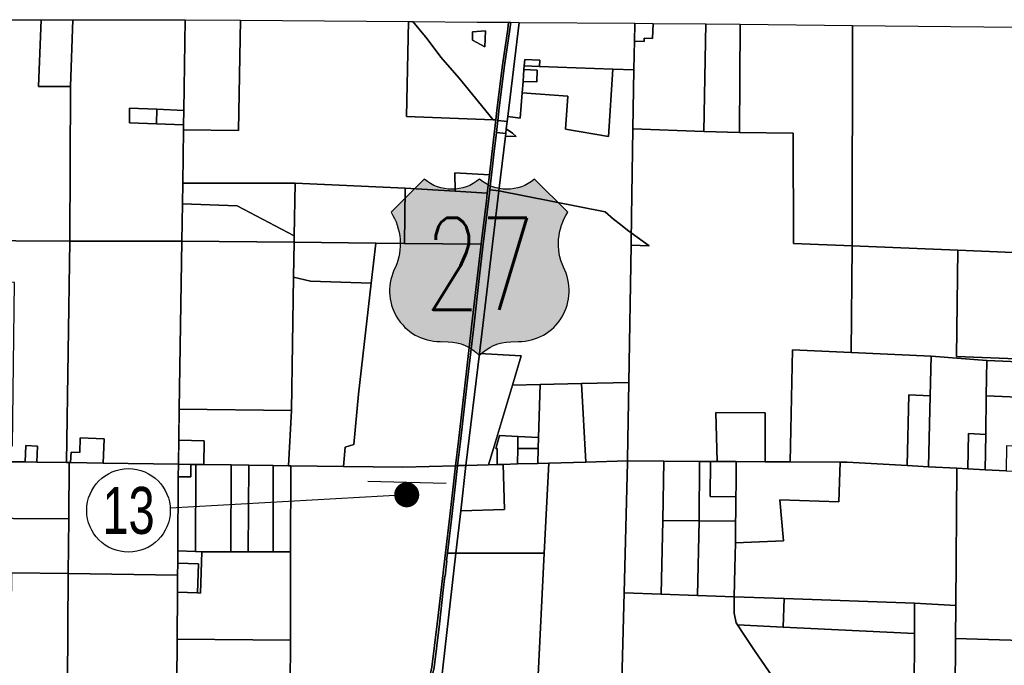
# Model space of a CAD drawing. Header units: feet. Extents: x 1267057 to 1687180, y 137439 to 673336.
# Tile 48 of 159: x 1279593 to 1291386, y 331230 to 338957. Entities that reach past the tile are written whole.
import ezdxf
from ezdxf.enums import TextEntityAlignment as Align

# ---------------------------------------------------------------- set-up
doc = ezdxf.new("R2010")
doc.units = ezdxf.units.FT
doc.header["$MEASUREMENT"] = 0
for name, color, linetype in [('61', 247, 'Continuous'), ('County_Land_Parcels_IDHS_', 247, 'Continuous'), ('Hatch-sign', 9, 'Continuous'), ('SHEET', 4, 'Continuous')]:
    doc.layers.add(name, color=color, linetype=linetype)
doc.styles.add('SIGN', font='SIMPLEX', dxfattribs={"width": 0.7})
doc.styles.get("Standard").update_dxf_attribs({"font": 'font31.shx'})

# ---------------------------------------------------------------- blocks, each defined once
blk = doc.blocks.new('370')
at = {"color": 0, "linetype": 'ByBlock'}
for p, q in [((0, 0.1000946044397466), (0, -0.1000946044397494)), ((0, 0), (0.06296150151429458, 0))]:
    blk.add_line(p, q, dxfattribs=at)

msp = doc.modelspace()

# ---------------------------------------------------------------- hatches: boundary and pattern name
at = {"layer": 'Hatch-sign'}
h = msp.add_hatch(color=256, dxfattribs=at)
h.dxf.hatch_style = 1
edge = h.paths.add_edge_path()
edge.add_arc((1285567.910038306, 335711.2744402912), 606.5833406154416, 270, 387.7927106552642)
edge.add_arc((1286750.141134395, 336274.8437376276), 704.0179987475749, 147.5158742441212, 203.5007699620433, ccw=False)
edge.add_line((1286156.273597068, 336652.9478114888), (1285758.310545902, 337047.0421962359))
edge.add_arc((1285428.560693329, 337443.4442657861), 515.6254124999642, 230.24438437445, 309.75561562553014, ccw=False)
edge.add_arc((1284769.060988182, 337443.4442657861), 515.6254125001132, 230.2443843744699, 309.75561562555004, ccw=False)
edge.add_line((1284439.311135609, 337047.0421962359), (1284041.348084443, 336652.9478114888))
edge.add_arc((1283447.480547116, 336274.8437376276), 704.0179987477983, -23.5007699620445, 32.48412575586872, ccw=False)
edge.add_arc((1284629.711643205, 335711.2744402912), 606.5833406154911, 152.2072893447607, 270)
edge.add_line((1284629.711643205, 335104.6910996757), (1284723.120761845, 335101.1070953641))
edge.add_arc((1284723.799717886, 334586.7529037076), 514.354639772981, 43.18979170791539, 90.07563133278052, ccw=False)
edge.add_arc((1285473.821963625, 334586.7529037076), 514.3546397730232, 89.92436866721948, 136.8102082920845, ccw=False)
edge.add_line((1285474.500919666, 335101.1070953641), (1285567.910038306, 335104.6910996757))

# ---------------------------------------------------------------- linework, layer by layer
at = {"layer": '61', "color": 5, "linetype": 'Continuous'}
msp.add_lwpolyline([(1285567.910038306, 335104.6910996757, 0.5645793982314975), (1286104.518108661, 335994.1085399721, -0.249258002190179), (1286156.273597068, 336652.9478114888), (1285758.310545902, 337047.0421962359, -0.3615569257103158), (1285098.810840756, 337047.0421962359, -0.3615569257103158), (1284439.311135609, 337047.0421962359), (1284041.348084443, 336652.9478114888, -0.2492580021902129), (1284093.103572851, 335994.108539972, 0.5645793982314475), (1284629.711643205, 335104.6910996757), (1284723.120761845, 335101.1070953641, -0.207480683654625), (1285098.810840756, 334938.7860742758, -0.207480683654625), (1285474.500919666, 335101.1070953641)], format="xyb", close=True, dxfattribs=at)
at = {"layer": 'County_Land_Parcels_IDHS_'}
for points in [[(1280200.182301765, 338157.8523760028), (1280195.040371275, 336307.5547507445), (1278896.325412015, 336316.5173315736), (1278894.143035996, 336976.873805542), (1278862.934853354, 336976.6457346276), (1278871.338896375, 337302.4277973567), (1278879.99681774, 337638.0764403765), (1278924.089110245, 338957.3421921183), (1279849.692488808, 338957.2868931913), (1279818.981572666, 338157.8756288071), (1280200.182301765, 338157.8523760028)], [(1280200.182301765, 338157.8523760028), (1279818.981572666, 338157.8756288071), (1279849.692488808, 338957.2868931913), (1280230.893264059, 338957.2641951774), (1280200.182301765, 338157.8523760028)], [(1281559.161873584, 337872.3108814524), (1281234.365438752, 337884.7896068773), (1280909.570535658, 337897.2686478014), (1280906.886988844, 337723.288778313), (1281231.682724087, 337710.8103398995), (1281556.478159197, 337698.331713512), (1281555.537335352, 337637.3386047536), (1281545.704335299, 336999.7932448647), (1281541.904613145, 336753.4427296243), (1281535.041561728, 336308.4950839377), (1280195.040371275, 336307.5547507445), (1280200.182301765, 338157.8523760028), (1280230.893264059, 338957.2641951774), (1281575.894685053, 338957.1832743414), (1281559.161873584, 337872.3108814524)], [(1285263.701156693, 337758.5402658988), (1285294.111187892, 337757.3719784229), (1285247.335484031, 337349.5631055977), (1285218.62460891, 337100.4241831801), (1284805.214834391, 337125.3609652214), (1284809.668292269, 336905.5758656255), (1284209.539001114, 336940.6599041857), (1282890.92508638, 337001.1877294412), (1281545.704335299, 336999.7932448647), (1281555.537335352, 337637.3386047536), (1282215.517848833, 337632.1514160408), (1282235.875294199, 338951.9967855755), (1284248.713633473, 338936.176950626), (1284226.375738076, 337798.3942631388), (1285263.701156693, 337758.5402658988)], [(1281555.537335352, 337637.3386047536), (1281556.478159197, 337698.331713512), (1281559.161873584, 337872.3108814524), (1281575.894685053, 338957.1832743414), (1282235.875294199, 338951.9967855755), (1282215.517848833, 337632.1514160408), (1281555.537335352, 337637.3386047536)], [(1285263.701156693, 337758.5402658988), (1284226.375738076, 337798.3942631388), (1284248.713633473, 338936.176950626), (1284302.478330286, 338935.7539955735), (1284474.290452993, 338728.70528809), (1284636.527844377, 338507.2784779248), (1284857.027362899, 338258.276552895), (1285089.190041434, 337975.2914082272), (1285263.701156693, 337758.5402658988)], [(1285439.406052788, 338842.7918271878), (1285375.440811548, 338414.4894974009), (1285311.20304625, 337906.3811985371), (1285294.111187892, 337757.3719784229), (1285263.701156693, 337758.5402658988), (1285089.190041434, 337975.2914082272), (1284857.027362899, 338258.276552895), (1284636.527844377, 338507.2784779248), (1284474.290452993, 338728.70528809), (1284302.478330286, 338935.7539955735), (1285071.068061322, 338929.7139123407), (1285132.940472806, 338929.2276413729), (1285449.333933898, 338926.7407169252), (1285439.406052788, 338842.7918271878)], [(1285318.603675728, 337751.5158838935), (1285302.165649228, 337608.2069409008), (1285272.171463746, 337346.7075783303), (1285223.17847615, 336921.5713274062), (1285207.20760028, 336782.9811724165), (1285149.730455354, 336306.4362631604), (1285094.191629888, 335824.9529767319), (1285034.816997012, 335316.0785709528), (1284968.898377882, 334748.0793269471), (1284924.344514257, 334366.3850560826), (1284871.67718912, 333910.2072811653), (1284837.395716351, 333619.7014858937), (1284812.139036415, 333618.998795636), (1284846.846110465, 333913.1057937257), (1284899.51120176, 334369.2680552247), (1284944.066252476, 334750.9694896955), (1285009.984841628, 335318.9681451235), (1285069.357815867, 335827.8340267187), (1285120.492045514, 336271.1364355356), (1285124.902478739, 336309.3663434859), (1285182.379518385, 336785.909262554), (1285193.583281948, 336883.1316887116), (1285218.62460891, 337100.4241831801), (1285247.335484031, 337349.5631055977), (1285294.111187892, 337757.3719784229), (1285311.20304625, 337906.3811985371), (1285375.440811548, 338414.4894974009), (1285439.406052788, 338842.7918271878), (1285449.333933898, 338926.7407169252), (1285474.4851916, 338926.5426965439), (1285464.188340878, 338839.4770973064), (1285400.208102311, 338411.0745064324), (1285336.023852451, 337903.3884999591), (1285318.603675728, 337751.5158838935)], [(1285439.138596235, 337798.3098376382), (1285432.200954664, 337740.4495050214), (1285318.603675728, 337751.5158838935), (1285336.023852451, 337903.3884999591), (1285400.208102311, 338411.0745064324), (1285464.188340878, 338839.4770973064), (1285474.4851916, 338926.5426965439), (1285574.330769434, 338925.7582263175), (1285439.138596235, 337798.3098376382)], [(1286950.408462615, 338355.6422183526), (1286696.034703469, 338365.4147347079), (1285819.241533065, 338399.1013821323), (1285822.081802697, 338473.0472036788), (1285641.214937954, 338479.9961149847), (1285635.605890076, 338406.1571563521), (1285632.12545416, 338360.3408351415), (1285621.436896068, 338219.6475094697), (1285611.026814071, 338082.6085852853), (1285588.072628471, 337780.4508316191), (1285439.138596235, 337798.3098376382), (1285574.330769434, 338925.7582263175), (1286959.779298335, 338914.8696102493), (1286959.444246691, 338894.8724420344), (1286950.408462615, 338355.6422183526)], [(1286956.184179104, 338700.3191794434), (1287071.565832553, 338697.9179705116), (1287073.195109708, 338735.2027098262), (1287173.746790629, 338730.7608112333), (1287179.774117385, 338912.7098535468), (1287809.739094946, 338906.5246431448), (1287788.074692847, 337620.9145637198), (1286938.596876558, 337650.7401814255), (1286950.408462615, 338355.6422183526), (1286956.184179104, 338700.3191794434)], [(1286956.184179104, 338700.3191794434), (1286959.444246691, 338894.8724420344), (1286959.779298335, 338914.8696102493), (1287179.774117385, 338912.7098535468), (1287173.746790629, 338730.7608112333), (1287073.195109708, 338735.2027098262), (1287071.565832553, 338697.9179705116), (1286956.184179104, 338700.3191794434)], [(1285172.644224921, 338822.2783928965), (1285165.321305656, 338631.6638604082), (1285014.737694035, 338714.329082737), (1285017.985023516, 338812.0068090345), (1285172.644224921, 338822.2783928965)], [(1285172.644224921, 338822.2783928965), (1285017.985023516, 338812.0068090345), (1285014.737694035, 338714.329082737), (1285165.321305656, 338631.6638604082), (1285172.644224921, 338822.2783928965)], [(1288214.733600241, 337608.128073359), (1287788.074692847, 337620.9145637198), (1287809.739094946, 338906.5246431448), (1288221.220445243, 338902.4843693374), (1288214.733600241, 337608.128073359)], [(1289561.816353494, 336249.1948263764), (1288862.400315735, 336277.8105076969), (1288858.15141041, 337597.8056644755), (1288214.733600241, 337608.128073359), (1288221.220445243, 338902.4843693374), (1289568.567841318, 338889.2549728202), (1289561.816353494, 336249.1948263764)], [(1291490.205412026, 336170.2978155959), (1290828.889895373, 336197.3545928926), (1289561.816353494, 336249.1948263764), (1289568.567841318, 338889.2549728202), (1291532.386978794, 338869.9733886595), (1291490.205412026, 336170.2978155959)], [(1285819.241533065, 338399.1013821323), (1285635.605890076, 338406.1571563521), (1285641.214937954, 338479.9961149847), (1285822.081802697, 338473.0472036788), (1285819.241533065, 338399.1013821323)], [(1286938.596876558, 337650.7401814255), (1286920.921138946, 336595.8859206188), (1286919.16166995, 336490.9006780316), (1286917.761896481, 336407.3872713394), (1286871.300712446, 336438.187326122), (1286787.510951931, 336507.3229157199), (1286705.818179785, 336571.8315260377), (1286603.592015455, 336658.4335244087), (1285332.499125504, 336908.9730509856), (1285411.200882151, 337565.318113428), (1285540.259106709, 337558.98441431), (1285493.544401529, 337598.2943139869), (1285421.388851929, 337650.2788414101), (1285432.200954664, 337740.4495050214), (1285439.138596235, 337798.3098376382), (1285588.072628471, 337780.4508316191), (1285611.026814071, 338082.6085852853), (1286156.763045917, 338043.6127415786), (1286128.563353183, 337645.7295663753), (1286645.419511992, 337559.9156484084), (1286696.034703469, 338365.4147347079), (1286950.408462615, 338355.6422183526), (1286938.596876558, 337650.7401814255)], [(1285611.026814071, 338082.6085852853), (1285621.436896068, 338219.6475094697), (1285786.594911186, 338213.3018663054), (1285792.007831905, 338354.1978916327), (1285632.12545416, 338360.3408351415), (1285635.605890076, 338406.1571563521), (1285819.241533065, 338399.1013821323), (1286696.034703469, 338365.4147347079), (1286645.419511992, 337559.9156484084), (1286128.563353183, 337645.7295663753), (1286156.763045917, 338043.6127415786), (1285611.026814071, 338082.6085852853)], [(1285621.436896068, 338219.6475094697), (1285632.12545416, 338360.3408351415), (1285792.007831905, 338354.1978916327), (1285786.594911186, 338213.3018663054), (1285621.436896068, 338219.6475094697)], [(1281231.682724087, 337710.8103398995), (1280906.886988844, 337723.288778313), (1280909.570535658, 337897.2686478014), (1281234.365438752, 337884.7896068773), (1281231.682724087, 337710.8103398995)], [(1281556.478159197, 337698.331713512), (1281231.682724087, 337710.8103398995), (1281234.365438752, 337884.7896068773), (1281559.161873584, 337872.3108814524), (1281556.478159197, 337698.331713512)], [(1285432.200954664, 337740.4495050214), (1285421.388851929, 337650.2788414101), (1285414.794865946, 337595.2873015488), (1285302.165649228, 337608.2069409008), (1285318.603675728, 337751.5158838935), (1285432.200954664, 337740.4495050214)], [(1285411.200882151, 337565.318113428), (1285414.794865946, 337595.2873015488), (1285421.388851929, 337650.2788414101), (1285493.544401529, 337598.2943139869), (1285540.259106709, 337558.98441431), (1285411.200882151, 337565.318113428)], [(1289561.816353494, 336249.1948263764), (1289549.793113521, 334973.5881786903), (1288850.457477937, 335004.0927513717), (1288820.438451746, 333664.4267860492), (1288520.147948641, 333666.2552876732), (1288522.822163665, 334253.8096153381), (1287932.135820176, 334254.0530352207), (1287946.15812615, 333669.7502894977), (1287865.670768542, 333670.2401837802), (1287735.772956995, 333671.0313859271), (1287309.690087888, 333673.6261784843), (1286871.998031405, 333676.2911863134), (1286872.3325055, 333696.2941940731), (1286887.746839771, 334616.1609215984), (1286915.28863754, 336259.7829384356), (1287133.51077718, 336251.39876229), (1286917.761896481, 336407.3872713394), (1286919.16166995, 336490.9006780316), (1286920.921138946, 336595.8859206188), (1286938.596876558, 337650.7401814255), (1287788.074692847, 337620.9145637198), (1288214.733600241, 337608.128073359), (1288858.15141041, 337597.8056644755), (1288862.400315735, 336277.8105076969), (1289561.816353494, 336249.1948263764)], [(1285414.794865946, 337595.2873015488), (1285411.200882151, 337565.318113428), (1285332.499125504, 336908.9730509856), (1285223.17847615, 336921.5713274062), (1285272.171463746, 337346.7075783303), (1285302.165649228, 337608.2069409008), (1285414.794865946, 337595.2873015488)], [(1285218.62460891, 337100.4241831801), (1285193.583281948, 336883.1316887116), (1284809.668292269, 336905.5758656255), (1284805.214834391, 337125.3609652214), (1285218.62460891, 337100.4241831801)], [(1282881.12738159, 336369.9729352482), (1282197.671813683, 336728.2478156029), (1281541.904613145, 336753.4427296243), (1281545.704335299, 336999.7932448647), (1282890.92508638, 337001.1877294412), (1282881.12738159, 336369.9729352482)], [(1284209.539001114, 336940.6599041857), (1284199.95095859, 336280.7286621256), (1283856.836436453, 336284.303153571), (1282880.020715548, 336294.48090989), (1282881.12738159, 336369.9729352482), (1282890.92508638, 337001.1877294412), (1284209.539001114, 336940.6599041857)], [(1284809.668292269, 336905.5758656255), (1285193.583281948, 336883.1316887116), (1285182.379518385, 336785.909262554), (1285124.902478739, 336309.3663434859), (1285120.492045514, 336271.1364355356), (1284199.95095859, 336280.7286621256), (1284209.539001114, 336940.6599041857), (1284809.668292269, 336905.5758656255)], [(1285332.499125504, 336908.9730509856), (1285099.148016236, 334962.9109640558), (1284938.421398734, 333622.5116999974), (1284837.395716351, 333619.7014858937), (1284871.67718912, 333910.2072811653), (1284924.344514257, 334366.3850560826), (1284968.898377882, 334748.0793269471), (1285034.816997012, 335316.0785709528), (1285094.191629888, 335824.9529767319), (1285149.730455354, 336306.4362631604), (1285207.20760028, 336782.9811724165), (1285223.17847615, 336921.5713274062), (1285332.499125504, 336908.9730509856)], [(1286917.761896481, 336407.3872713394), (1286916.731771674, 336345.920723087), (1286915.28863754, 336259.7829384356), (1286887.746839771, 334616.1609215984), (1286322.742079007, 334603.3014437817), (1285828.756498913, 334592.0581048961), (1285494.746070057, 334584.4567875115), (1285599.232689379, 334932.6261030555), (1285099.148016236, 334962.9109640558), (1285332.499125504, 336908.9730509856), (1286603.592015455, 336658.4335244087), (1286705.818179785, 336571.8315260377), (1286787.510951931, 336507.3229157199), (1286871.300712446, 336438.187326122), (1286917.761896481, 336407.3872713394)], [(1282881.12738159, 336369.9729352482), (1282880.020715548, 336294.48090989), (1281535.041561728, 336308.4950839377), (1281541.904613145, 336753.4427296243), (1282197.671813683, 336728.2478156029), (1282881.12738159, 336369.9729352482)], [(1286915.28863754, 336259.7829384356), (1286916.731771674, 336345.920723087), (1286917.761896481, 336407.3872713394), (1287133.51077718, 336251.39876229), (1286915.28863754, 336259.7829384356)], [(1280154.06233934, 333657.2956339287), (1279798.993489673, 333662.6882909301), (1279806.363279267, 333854.5265934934), (1279666.190083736, 333859.9125218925), (1279658.694990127, 333664.8188739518), (1279488.109398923, 333667.4097433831), (1279490.683087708, 333857.4272800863), (1279506.181088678, 333857.1803451), (1279532.676775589, 335813.2834333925), (1278878.973670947, 335814.9450560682), (1278570.378744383, 335815.7304066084), (1278545.830900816, 336317.085752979), (1278845.915743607, 336316.8648334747), (1278896.325412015, 336316.5173315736), (1280195.040371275, 336307.5547507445), (1280154.06233934, 333657.2956339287)], [(1281504.014562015, 334296.8698565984), (1281493.835987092, 333636.9473159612), (1280592.3014847, 333650.6398484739), (1280603.471864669, 333941.3980648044), (1280318.651040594, 333952.3405465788), (1280311.861490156, 333775.601214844), (1280208.237507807, 333779.5824189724), (1280203.510757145, 333656.5443116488), (1280186.04179734, 333656.8094288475), (1280154.06233934, 333657.2956339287), (1280195.040371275, 336307.5547507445), (1281535.041561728, 336308.4950839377), (1281504.014562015, 334296.8698565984)], [(1282873.910784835, 335877.6526298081), (1282850.471729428, 334278.5066838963), (1281504.014562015, 334296.8698565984), (1281535.041561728, 336308.4950839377), (1282880.020715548, 336294.48090989), (1282873.910784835, 335877.6526298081)], [(1283801.948070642, 335804.4608407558), (1283077.916491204, 335827.9060112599), (1282873.910784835, 335877.6526298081), (1282880.020715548, 336294.48090989), (1283856.836436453, 336284.303153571), (1283801.948070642, 335804.4608407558)], [(1284812.139036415, 333618.998795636), (1284182.029626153, 333601.4731406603), (1283472.092295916, 333610.8423088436), (1283489.362344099, 333842.8494550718), (1283596.121623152, 333872.1595612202), (1283649.714216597, 334473.6079171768), (1283801.948070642, 335804.4608407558), (1283856.836436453, 336284.303153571), (1284199.95095859, 336280.7286621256), (1285120.492045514, 336271.1364355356), (1285069.357815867, 335827.8340267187), (1285009.984841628, 335318.9681451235), (1284944.066252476, 334750.9694896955), (1284899.51120176, 334369.2680552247), (1284846.846110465, 333913.1057937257), (1284812.139036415, 333618.998795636)], [(1290828.889895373, 336197.3545928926), (1290811.076223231, 334925.4543235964), (1292144.575517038, 334873.7276917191), (1292144.276237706, 334837.2905186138), (1291745.854053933, 334854.2274659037), (1291174.829551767, 334878.522866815), (1290508.882787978, 334931.7537601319), (1289549.793113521, 334973.5881786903), (1289561.816353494, 336249.1948263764), (1290828.889895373, 336197.3545928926)], [(1292153.24890234, 335929.4067676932), (1292144.575517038, 334873.7276917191), (1290811.076223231, 334925.4543235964), (1290828.889895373, 336197.3545928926), (1291490.205412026, 336170.2978155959), (1292155.173823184, 336163.7264974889), (1292153.24890234, 335929.4067676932)], [(1283801.948070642, 335804.4608407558), (1283649.714216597, 334473.6079171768), (1283596.121623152, 333872.1595612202), (1283489.362344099, 333842.8494550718), (1283472.092295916, 333610.8423088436), (1282838.720552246, 333619.1999670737), (1282813.723131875, 333619.5302113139), (1282850.471729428, 334278.5066838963), (1282873.910784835, 335877.6526298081), (1283077.916491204, 335827.9060112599), (1283801.948070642, 335804.4608407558)], [(1285494.746070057, 334584.4567875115), (1285267.234925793, 333826.3436492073), (1285208.317229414, 333630.0177617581), (1284938.421398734, 333622.5116999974), (1285099.148016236, 334962.9109640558), (1285599.232689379, 334932.6261030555), (1285494.746070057, 334584.4567875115)], [(1289549.793113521, 334973.5881786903), (1290508.882787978, 334931.7537601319), (1290498.274539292, 334455.2711585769), (1290241.654714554, 334469.2573601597), (1290222.770854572, 333621.0655360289), (1289503.504814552, 333660.2674397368), (1289420.244161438, 333660.7740062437), (1288820.438451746, 333664.4267860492), (1288850.457477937, 335004.0927513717), (1289549.793113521, 334973.5881786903)], [(1291174.829551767, 334878.522866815), (1291168.955975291, 334454.9521603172), (1291162.526677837, 333991.3079539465), (1290955.391169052, 334003.4444038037), (1290949.576111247, 333581.4537936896), (1290815.382390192, 333588.7672283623), (1290479.390294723, 333607.0797311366), (1290498.274539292, 334455.2711585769), (1290508.882787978, 334931.7537601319), (1291174.829551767, 334878.522866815)], [(1291745.854053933, 334854.2274659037), (1291738.630008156, 334430.5329952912), (1291168.955975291, 334454.9521603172), (1291174.829551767, 334878.522866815), (1291745.854053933, 334854.2274659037)], [(1285805.316657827, 333958.4184514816), (1285560.322848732, 333969.8370021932), (1285341.619639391, 333980.030561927), (1285297.287630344, 333826.2316117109), (1285313.01762461, 333826.1725793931), (1285310.149867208, 333632.850504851), (1285208.317229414, 333630.0177617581), (1285267.234925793, 333826.3436492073), (1285494.746070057, 334584.4567875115), (1285828.756498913, 334592.0581048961), (1285805.316657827, 333958.4184514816)], [(1286374.459649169, 333662.4529722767), (1285931.000068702, 333650.1184116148), (1285799.960917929, 333646.4739899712), (1285803.014303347, 333824.3380601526), (1285805.316657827, 333958.4184514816), (1285828.756498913, 334592.0581048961), (1286322.742079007, 334603.3014437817), (1286374.459649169, 333662.4529722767)], [(1286871.998031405, 333676.2911863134), (1286374.459649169, 333662.4529722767), (1286322.742079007, 334603.3014437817), (1286887.746839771, 334616.1609215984), (1286872.3325055, 333696.2941940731), (1286871.998031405, 333676.2911863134)], [(1290498.274539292, 334455.2711585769), (1290479.390294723, 333607.0797311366), (1290222.770854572, 333621.0655360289), (1290241.654714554, 334469.2573601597), (1290498.274539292, 334455.2711585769)], [(1291738.630008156, 334430.5329952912), (1291728.546526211, 333839.1235432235), (1291410.967149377, 333856.4321596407), (1291408.502555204, 333556.4418615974), (1291156.686084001, 333570.1656696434), (1291162.526677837, 333991.3079539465), (1291168.955975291, 334454.9521603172), (1291738.630008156, 334430.5329952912)], [(1281799.047489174, 333632.9200620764), (1281804.329159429, 333915.8418914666), (1281498.258152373, 333923.6720481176), (1281504.014562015, 334296.8698565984), (1282850.471729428, 334278.5066838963), (1282813.723131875, 333619.5302113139), (1282627.438780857, 333621.9879553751), (1282338.423941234, 333625.8018441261), (1282127.50183864, 333628.585791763), (1281799.047489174, 333632.9200620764)], [(1288520.147948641, 333666.2552876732), (1288175.664690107, 333668.3523483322), (1287946.15812615, 333669.7502894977), (1287932.135820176, 334254.0530352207), (1288522.822163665, 334253.8096153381), (1288520.147948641, 333666.2552876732)], [(1285560.322848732, 333969.8370021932), (1285558.015673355, 333825.2550372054), (1285555.055328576, 333639.6624555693), (1285382.879678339, 333634.8730200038), (1285310.149867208, 333632.850504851), (1285313.01762461, 333826.1725793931), (1285297.287630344, 333826.2316117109), (1285341.619639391, 333980.030561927), (1285560.322848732, 333969.8370021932)], [(1285805.316657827, 333958.4184514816), (1285803.014303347, 333824.3380601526), (1285558.015673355, 333825.2550372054), (1285560.322848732, 333969.8370021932), (1285805.316657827, 333958.4184514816)], [(1291162.526677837, 333991.3079539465), (1291156.686084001, 333570.1656696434), (1290949.576111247, 333581.4537936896), (1290955.391169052, 334003.4444038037), (1291162.526677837, 333991.3079539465)], [(1279798.993489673, 333662.6882909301), (1279658.694990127, 333664.8188739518), (1279666.190083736, 333859.9125218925), (1279806.363279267, 333854.5265934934), (1279798.993489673, 333662.6882909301)], [(1280592.3014847, 333650.6398484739), (1280203.510757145, 333656.5443116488), (1280208.237507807, 333779.5824189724), (1280311.861490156, 333775.601214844), (1280318.651040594, 333952.3405465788), (1280603.471864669, 333941.3980648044), (1280592.3014847, 333650.6398484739)], [(1281799.047489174, 333632.9200620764), (1281704.2380015, 333634.1709940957), (1281643.82321868, 333634.9685268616), (1281493.835987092, 333636.9473159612), (1281498.258152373, 333923.6720481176), (1281804.329159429, 333915.8418914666), (1281799.047489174, 333632.9200620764)], [(1285799.960917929, 333646.4739899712), (1285555.055328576, 333639.6624555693), (1285558.015673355, 333825.2550372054), (1285803.014303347, 333824.3380601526), (1285799.960917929, 333646.4739899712)], [(1280180.226214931, 332983.4801377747), (1278848.229196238, 332990.1188526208), (1278855.941365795, 333650.0744561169), (1278857.411166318, 333650.0672858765), (1278857.694939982, 333676.9836677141), (1279488.109398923, 333667.4097433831), (1279658.694990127, 333664.8188739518), (1279798.993489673, 333662.6882909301), (1280154.06233934, 333657.2956339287), (1280186.04179734, 333656.8094288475), (1280180.226214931, 332983.4801377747)], [(1281492.772729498, 333486.9511438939), (1281486.496589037, 332601.5500957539), (1281485.447013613, 332453.4760103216), (1281484.432073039, 332310.2883077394), (1280174.586149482, 332330.5042402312), (1280180.226214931, 332983.4801377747), (1280186.04179734, 333656.8094288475), (1280203.510757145, 333656.5443116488), (1280592.3014847, 333650.6398484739), (1281493.835987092, 333636.9473159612), (1281492.772729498, 333486.9511438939)], [(1281699.068464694, 332593.156173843), (1281486.496589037, 332601.5500957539), (1281492.772729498, 333486.9511438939), (1281642.759928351, 333484.971772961), (1281643.82321868, 333634.9685268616), (1281704.2380015, 333634.1709940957), (1281699.068464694, 332593.156173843)], [(1281492.772729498, 333486.9511438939), (1281493.835987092, 333636.9473159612), (1281643.82321868, 333634.9685268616), (1281642.759928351, 333484.971772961), (1281492.772729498, 333486.9511438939)], [(1282120.108142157, 332589.7958124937), (1281776.32404009, 332590.1055745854), (1281699.068464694, 332593.156173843), (1281704.2380015, 333634.1709940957), (1282127.50183864, 333628.585791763), (1282120.108142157, 332589.7958124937)], [(1282331.048879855, 332589.6054658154), (1282120.108142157, 332589.7958124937), (1282127.50183864, 333628.585791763), (1282338.423941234, 333625.8018441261), (1282331.048879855, 332589.6054658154)], [(1282627.151269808, 332589.3392426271), (1282331.048879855, 332589.6054658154), (1282338.423941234, 333625.8018441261), (1282627.438780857, 333621.9879553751), (1282627.151269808, 332589.3392426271)], [(1282838.45207867, 332589.1486421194), (1282627.151269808, 332589.3392426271), (1282627.438780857, 333621.9879553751), (1282813.723131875, 333619.5302113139), (1282838.720552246, 333619.1999670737), (1282838.45207867, 332589.1486421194)], [(1284488.53822676, 331024.0952160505), (1282834.413864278, 331031.5966624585), (1282838.161108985, 331479.1971475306), (1282838.174777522, 331531.5834149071), (1282838.45207867, 332589.1486421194), (1282838.720552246, 333619.1999670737), (1283472.092295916, 333610.8423088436), (1284182.029626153, 333601.4731406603), (1284812.139036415, 333618.998795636), (1284783.990695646, 333367.3677822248), (1284743.797808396, 333015.2756761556), (1284691.158606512, 332576.9410059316), (1284640.660757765, 332133.7184538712), (1284594.673279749, 331726.3239695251), (1284531.094115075, 331208.9887693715), (1284488.53822676, 331024.0952160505)], [(1284715.682418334, 332571.3396291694), (1284705.612378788, 332482.9552875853), (1284710.53943302, 332482.0294673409), (1284689.317810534, 332295.7689042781), (1284684.390745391, 332296.6945238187), (1284665.501392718, 332130.9008853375), (1284619.501423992, 331723.3967801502), (1284555.748686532, 331204.6486439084), (1284514.237847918, 331024.2953282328), (1284507.718288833, 331024.2444062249), (1284488.53822676, 331024.0952160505), (1284531.094115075, 331208.9887693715), (1284594.673279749, 331726.3239695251), (1284640.660757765, 332133.7184538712), (1284691.158606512, 332576.9410059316), (1284743.797808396, 333015.2756761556), (1284783.990695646, 333367.3677822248), (1284812.139036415, 333618.998795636), (1284837.395716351, 333619.7014858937), (1284808.832483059, 333364.5605552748), (1284768.627597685, 333012.3680258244), (1284715.989126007, 332574.0357318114), (1284715.682418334, 332571.3396291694)], [(1284876.429981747, 333080.5447563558), (1284818.183913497, 332571.3246141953), (1284715.682418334, 332571.3396291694), (1284715.989126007, 332574.0357318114), (1284768.627597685, 333012.3680258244), (1284808.832483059, 333364.5605552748), (1284837.395716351, 333619.7014858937), (1284938.421398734, 333622.5116999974), (1284876.429981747, 333080.5447563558)], [(1285876.46899117, 332571.1639267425), (1284818.183913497, 332571.3246141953), (1284876.429981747, 333080.5447563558), (1285400.118815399, 333095.4482014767), (1285382.879678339, 333634.8730200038), (1285555.055328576, 333639.6624555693), (1285799.960917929, 333646.4739899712), (1285931.000068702, 333650.1184116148), (1285876.46899117, 332571.1639267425)], [(1284876.429981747, 333080.5447563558), (1284938.421398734, 333622.5116999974), (1285208.317229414, 333630.0177617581), (1285310.149867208, 333632.850504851), (1285382.879678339, 333634.8730200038), (1285400.118815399, 333095.4482014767), (1284876.429981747, 333080.5447563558)], [(1286832.88177201, 332096.7729418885), (1286806.763573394, 331042.0949264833), (1285798.792536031, 331034.2689464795), (1285876.46899117, 332571.1639267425), (1285931.000068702, 333650.1184116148), (1286374.459649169, 333662.4529722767), (1286871.998031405, 333676.2911863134), (1286871.502258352, 333656.2869958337), (1286832.88177201, 332096.7729418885)], [(1287295.341229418, 332961.3593037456), (1287277.609551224, 332081.1875519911), (1286832.88177201, 332096.7729418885), (1286871.502258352, 333656.2869958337), (1286871.998031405, 333676.2911863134), (1287309.690087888, 333673.6261784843), (1287295.341229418, 332961.3593037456)], [(1287731.437893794, 332958.6737368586), (1287295.341229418, 332961.3593037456), (1287309.690087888, 333673.6261784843), (1287735.772956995, 333671.0313859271), (1287731.437893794, 332958.6737368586)], [(1288171.432498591, 333246.803010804), (1288168.258156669, 333039.8168428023), (1288167.534397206, 332955.9881623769), (1287731.437893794, 332958.6737368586), (1287735.772956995, 333671.0313859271), (1287865.670768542, 333670.2401837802), (1287861.438380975, 333248.6907519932), (1288171.432498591, 333246.803010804)], [(1288171.432498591, 333246.803010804), (1287861.438380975, 333248.6907519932), (1287865.670768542, 333670.2401837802), (1287946.15812615, 333669.7502894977), (1288175.664690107, 333668.3523483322), (1288175.492045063, 333604.7193932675), (1288173.601572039, 333388.2247062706), (1288171.432498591, 333246.803010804)], [(1290222.770854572, 333621.0655360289), (1290479.390294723, 333607.0797311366), (1290815.382390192, 333588.7672283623), (1290805.44458429, 331946.0401026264), (1290311.284078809, 331974.8749632), (1288749.095414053, 332029.6211049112), (1288151.55178331, 332050.5612960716), (1288157.93760619, 332393.0574491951), (1288164.832226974, 332696.4314851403), (1288740.000497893, 332718.3784868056), (1288698.772557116, 333212.2417820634), (1289401.975000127, 333185.2239842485), (1289420.244161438, 333660.7740062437), (1289503.504814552, 333660.2674397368), (1290222.770854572, 333621.0655360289)], [(1288164.832226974, 332696.4314851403), (1288165.574871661, 332729.1157294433), (1288167.534397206, 332955.9881623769), (1288168.258156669, 333039.8168428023), (1288171.432498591, 333246.803010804), (1288173.601572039, 333388.2247062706), (1288175.492045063, 333604.7193932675), (1288175.664690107, 333668.3523483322), (1288520.147948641, 333666.2552876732), (1288820.438451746, 333664.4267860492), (1289420.244161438, 333660.7740062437), (1289401.975000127, 333185.2239842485), (1288698.772557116, 333212.2417820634), (1288740.000497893, 332718.3784868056), (1288164.832226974, 332696.4314851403)], [(1290949.576111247, 333581.4537936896), (1291156.686084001, 333570.1656696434), (1291408.502555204, 333556.4418615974), (1292133.427854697, 333516.9320608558), (1292130.279266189, 332966.9396171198), (1292127.130976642, 332416.9479855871), (1292123.352345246, 331756.9569356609), (1292122.533769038, 331613.89410146), (1292121.937265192, 331509.8150322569), (1290803.048585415, 331550.0471962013), (1290805.44458429, 331946.0401026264), (1290815.382390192, 333588.7672283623), (1290949.576111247, 333581.4537936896)], [(1280174.586149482, 332330.5042402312), (1279500.634247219, 332336.4797127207), (1278840.659220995, 332342.3312588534), (1278845.383067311, 332746.5739284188), (1278848.229196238, 332990.1188526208), (1280180.226214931, 332983.4801377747), (1280174.586149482, 332330.5042402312)], [(1287712.773449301, 332065.9377816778), (1287277.609551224, 332081.1875519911), (1287295.341229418, 332961.3593037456), (1287731.437893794, 332958.6737368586), (1287712.773449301, 332065.9377816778)], [(1288164.832226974, 332696.4314851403), (1288157.93760619, 332393.0574491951), (1288151.55178331, 332050.5612960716), (1287712.773449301, 332065.9377816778), (1287731.437893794, 332958.6737368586), (1288167.534397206, 332955.9881623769), (1288165.574871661, 332729.1157294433), (1288164.832226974, 332696.4314851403)], [(1282838.174777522, 331531.5834149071), (1281478.983658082, 331541.7140617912), (1281482.977360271, 332105.0332360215), (1281722.032874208, 332095.8483129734), (1281756.745203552, 332094.2115777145), (1281776.32404009, 332590.1055745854), (1282120.108142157, 332589.7958124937), (1282331.048879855, 332589.6054658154), (1282627.151269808, 332589.3392426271), (1282838.45207867, 332589.1486421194), (1282838.174777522, 331531.5834149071)], [(1281699.068464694, 332593.156173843), (1281776.32404009, 332590.1055745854), (1281756.745203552, 332094.2115777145), (1281722.032874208, 332095.8483129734), (1281735.403281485, 332443.872523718), (1281485.447013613, 332453.4760103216), (1281486.496589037, 332601.5500957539), (1281699.068464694, 332593.156173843)], [(1284641.343661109, 331025.282458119), (1284558.019438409, 331024.6348879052), (1284514.237847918, 331024.2953282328), (1284555.748686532, 331204.6486439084), (1284619.501423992, 331723.3967801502), (1284665.501392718, 332130.9008853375), (1284684.390745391, 332296.6945238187), (1284689.317810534, 332295.7689042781), (1284710.53943302, 332482.0294673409), (1284705.612378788, 332482.9552875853), (1284715.682418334, 332571.3396291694), (1284818.183913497, 332571.3246141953), (1284641.343661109, 331025.282458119)], [(1285798.792536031, 331034.2689464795), (1284641.343661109, 331025.282458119), (1284818.183913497, 332571.3246141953), (1285876.46899117, 332571.1639267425), (1285798.792536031, 331034.2689464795)], [(1281722.032874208, 332095.8483129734), (1281482.977360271, 332105.0332360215), (1281484.432073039, 332310.2883077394), (1281485.447013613, 332453.4760103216), (1281735.403281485, 332443.872523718), (1281722.032874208, 332095.8483129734)], [(1280165.184190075, 331010.5362086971), (1279699.310176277, 331015.7937046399), (1279485.215359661, 331017.2697753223), (1279500.634247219, 332336.4797127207), (1280174.586149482, 332330.5042402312), (1280165.184190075, 331010.5362086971)], [(1281482.977360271, 332105.0332360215), (1281478.983658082, 331541.7140617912), (1281475.298004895, 331021.7265856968), (1281475.146427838, 331000.3191186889), (1281185.475948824, 330994.2703033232), (1280310.954152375, 331008.890830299), (1280165.184190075, 331010.5362086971), (1280174.586149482, 332330.5042402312), (1281484.432073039, 332310.2883077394), (1281482.977360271, 332105.0332360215)], [(1288190.165398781, 331714.3963781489), (1288265.416597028, 331598.5751627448), (1288402.307529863, 331396.8193665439), (1288641.46444739, 331049.3192870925), (1288696.215521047, 330970.1391297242), (1288516.345961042, 330976.9888205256), (1286806.763573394, 331042.0949264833), (1286832.88177201, 332096.7729418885), (1287277.609551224, 332081.1875519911), (1287712.773449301, 332065.9377816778), (1288151.55178331, 332050.5612960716), (1288151.294291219, 332036.781215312), (1288148.610870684, 331853.6649385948), (1288175.225998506, 331737.3903191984), (1288190.165398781, 331714.3963781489)], [(1288735.394873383, 331687.7378970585), (1288190.165398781, 331714.3963781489), (1288175.225998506, 331737.3903191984), (1288148.610870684, 331853.6649385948), (1288151.294291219, 332036.781215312), (1288151.55178331, 332050.5612960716), (1288749.095414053, 332029.6211049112), (1288735.394873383, 331687.7378970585)], [(1290308.937392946, 331610.8020743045), (1288735.394873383, 331687.7378970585), (1288749.095414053, 332029.6211049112), (1290311.284078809, 331974.8749632), (1290308.937392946, 331610.8020743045)], [(1290805.44458429, 331946.0401026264), (1290803.048585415, 331550.0471962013), (1290799.056414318, 330890.057716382), (1290304.414186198, 330908.895301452), (1290308.937392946, 331610.8020743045), (1290311.284078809, 331974.8749632), (1290805.44458429, 331946.0401026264)], [(1288735.394873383, 331687.7378970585), (1290308.937392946, 331610.8020743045), (1290304.414186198, 330908.895301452), (1289458.584216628, 330941.1061885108), (1288696.215521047, 330970.1391297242), (1288641.46444739, 331049.3192870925), (1288402.307529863, 331396.8193665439), (1288265.416597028, 331598.5751627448), (1288190.165398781, 331714.3963781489), (1288735.394873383, 331687.7378970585)], [(1282834.413864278, 331031.5966624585), (1281475.298004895, 331021.7265856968), (1281478.983658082, 331541.7140617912), (1282838.174777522, 331531.5834149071), (1282838.161108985, 331479.1971475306), (1282834.413864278, 331031.5966624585)], [(1292118.359439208, 330884.8241786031), (1292118.101647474, 330839.8248886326), (1290799.056414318, 330890.057716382), (1290803.048585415, 331550.0471962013), (1292121.937265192, 331509.8150322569), (1292118.359439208, 330884.8241786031)]]:
    msp.add_lwpolyline(points, close=True, dxfattribs=at)
at = {"layer": 'SHEET', "const_width": 149.9999999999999}
msp.add_lwpolyline([(1284261.993271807, 333204.3528217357, 1), (1284194.926030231, 333338.5242982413, 1)], format="xyb", close=True, dxfattribs=at)
at = {"layer": 'SHEET'}
msp.add_lwpolyline([(1284228.459651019, 333271.4385599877), (1281395.760849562, 333112.1947678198)], dxfattribs=at)
msp.add_circle((1280896.549049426, 333084.130936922), 500, dxfattribs=at)

# ---------------------------------------------------------------- block references
at = {"layer": 'SHEET', "xscale": 4687.500000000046, "yscale": 4687.500000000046, "zscale": 4687.500000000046, "rotation": 268.5076522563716}
msp.add_blockref('370', (1284232.302777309, 333418.954526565), dxfattribs=at)

# ---------------------------------------------------------------- texts
at = {"layer": '61', "color": 5, "linetype": 'Continuous', "style": 'SIGN', "width": 0.7}
msp.add_attdef('27', text='40', height=1100, dxfattribs=at).set_placement((1285104.285411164, 335485.7993781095), align=Align.CENTER)
at = {"layer": 'SHEET', "width": 0.75}
msp.add_text('13', height=562.5, dxfattribs=at).set_placement((1280896.549049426, 333084.130936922), align=Align.MIDDLE_CENTER)

doc.saveas('drawing.dxf')
